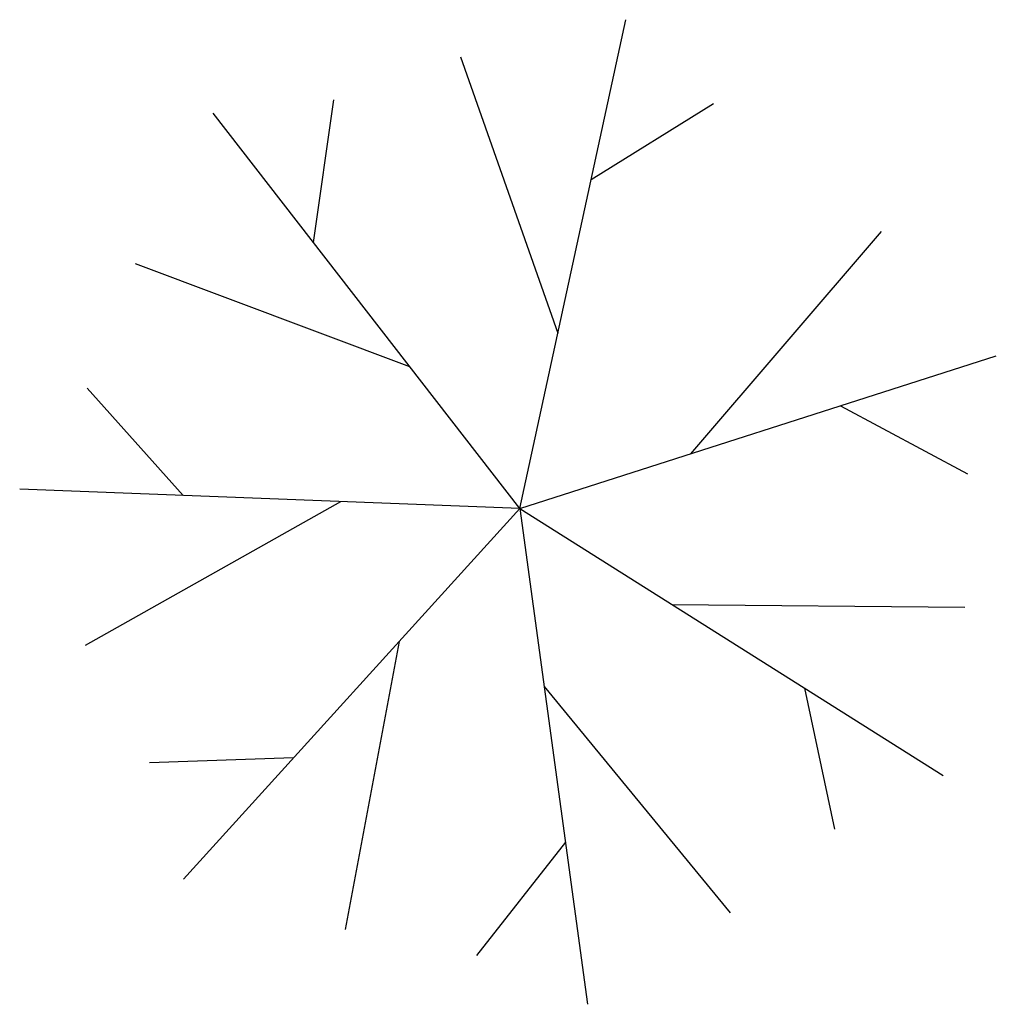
# Model space of a CAD drawing. Extents: x -0.47 to 0.46, y -0.473 to 0.465.
import ezdxf

# ---------------------------------------------------------------- set-up
doc = ezdxf.new("R2010")
doc.units = 0
doc.header["$MEASUREMENT"] = 0
doc.layers.add('LJARD', color=76, linetype='CONTINUOUS')

msp = doc.modelspace()

# ---------------------------------------------------------------- linework, layer by layer
at = {"layer": 'LJARD'}
for p, q in [((0.00616, -0.00087), (0.10701, 0.46492)), ((-0.05041, 0.42943), (0.04235, 0.16626)), ((-0.19031, 0.25257), (-0.17091, 0.38853)), ((0.07402, 0.31254), (0.19064, 0.38507)), ((0.00616, -0.00087), (-0.28584, 0.37579)), ((0.16899, 0.05136), (0.35053, 0.26328)), ((-0.09861, 0.13428), (-0.35984, 0.23239)), ((0.00616, -0.00087), (0.45997, 0.14469)), ((-0.31427, 0.01153), (-0.40596, 0.11379)), ((0.31151, 0.09707), (0.43264, 0.03234)), ((0.00616, -0.00087), (-0.47007, 0.01756)), ((-0.16471, 0.00574), (-0.40778, -0.13131)), ((-0.31407, -0.35384), (0.00616, -0.00087)), ((0.00616, -0.00087), (0.0707, -0.47307)), ((0.00616, -0.00087), (0.40937, -0.25495)), ((0.15083, -0.09204), (0.42986, -0.09488)), ((-0.10874, -0.12752), (-0.16, -0.40181)), ((0.02932, -0.1703), (0.2065, -0.38588)), ((0.27746, -0.17183), (0.30573, -0.30623)), ((-0.20931, -0.23837), (-0.34658, -0.24287)), ((0.04959, -0.31859), (-0.03519, -0.42664))]:
    msp.add_line(p, q, dxfattribs=at)

doc.saveas('drawing.dxf')
